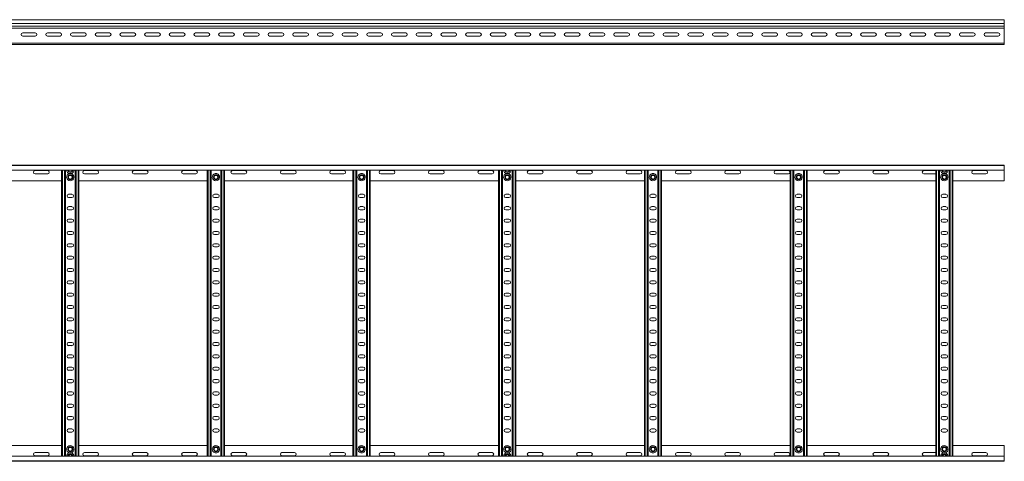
# Model space of a CAD drawing. Header units: millimetres. Extents: x -921 to 3222, y -5257 to -169.
# Tile 3 of 9: x 1228 to 3222, y -5256 to -4362. Entities that reach past the tile are written whole.
import ezdxf

# ---------------------------------------------------------------- set-up
doc = ezdxf.new("R2010")
doc.units = ezdxf.units.MM

msp = doc.modelspace()

# ---------------------------------------------------------------- linework, layer by layer
at = {"color": 7, "linetype": 'Continuous', "lineweight": 15}
for p, q in [((3221.9, -4361.6), (274.9, -4361.6)), ((3221.9, -4369.1), (3221.9, -4361.6)), ((274.8, -4378.9), (3221.9, -4378.9)), ((274.9, -4369.1), (3221.9, -4369.1)), ((274.9, -4374.4), (3221.9, -4374.4)), ((274.9, -4374.7), (3221.9, -4374.7)), ((3221.9, -4374.4), (3221.9, -4369.1)), ((3221.9, -4374.4), (3221.9, -4374.7)), ((3221.9, -4378.9), (3221.9, -4374.7)), ((3221.9, -4378.9), (3221.9, -4409.2)), ((1234.1, -4388.4), (1259.6, -4388.4)), ((1259.6, -4394.9), (1234.1, -4394.9)), ((1284.1, -4388.4), (1309.6, -4388.4)), ((1309.6, -4394.9), (1284.1, -4394.9)), ((1334.1, -4388.4), (1359.6, -4388.4)), ((1359.6, -4394.9), (1334.1, -4394.9)), ((1384.1, -4388.4), (1409.6, -4388.4)), ((1409.6, -4394.9), (1384.1, -4394.9)), ((1434.1, -4388.4), (1459.6, -4388.4)), ((1459.6, -4394.9), (1434.1, -4394.9)), ((1484.1, -4388.4), (1509.6, -4388.4)), ((1509.6, -4394.9), (1484.1, -4394.9)), ((1534.1, -4388.4), (1559.6, -4388.4)), ((1559.6, -4394.9), (1534.1, -4394.9)), ((1584.1, -4388.4), (1609.6, -4388.4)), ((1609.6, -4394.9), (1584.1, -4394.9)), ((1634.1, -4388.4), (1659.6, -4388.4)), ((1659.6, -4394.9), (1634.1, -4394.9)), ((1684.1, -4388.4), (1709.6, -4388.4)), ((1709.6, -4394.9), (1684.1, -4394.9)), ((1734.1, -4388.4), (1759.6, -4388.4)), ((1759.6, -4394.9), (1734.1, -4394.9)), ((1784.1, -4388.4), (1809.6, -4388.4)), ((1809.6, -4394.9), (1784.1, -4394.9)), ((1834.1, -4388.4), (1859.6, -4388.4)), ((1859.6, -4394.9), (1834.1, -4394.9)), ((1884.1, -4388.4), (1909.6, -4388.4)), ((1909.6, -4394.9), (1884.1, -4394.9)), ((1934.1, -4388.4), (1959.6, -4388.4)), ((1959.6, -4394.9), (1934.1, -4394.9)), ((1984.1, -4388.4), (2009.6, -4388.4)), ((2009.6, -4394.9), (1984.1, -4394.9)), ((2034.1, -4388.4), (2059.6, -4388.4)), ((2059.6, -4394.9), (2034.1, -4394.9)), ((2084.1, -4388.4), (2109.6, -4388.4)), ((2109.6, -4394.9), (2084.1, -4394.9)), ((2134.1, -4388.4), (2159.6, -4388.4)), ((2159.6, -4394.9), (2134.1, -4394.9)), ((2184.1, -4388.4), (2209.6, -4388.4)), ((2209.6, -4394.9), (2184.1, -4394.9)), ((2234.1, -4388.4), (2259.6, -4388.4)), ((2259.6, -4394.9), (2234.1, -4394.9)), ((2284.1, -4388.4), (2309.6, -4388.4)), ((2309.6, -4394.9), (2284.1, -4394.9)), ((2334.1, -4388.4), (2359.6, -4388.4)), ((2359.6, -4394.9), (2334.1, -4394.9)), ((2384.1, -4388.4), (2409.6, -4388.4)), ((2409.6, -4394.9), (2384.1, -4394.9)), ((2434.1, -4388.4), (2459.6, -4388.4)), ((2459.6, -4394.9), (2434.1, -4394.9)), ((2484.1, -4388.4), (2509.6, -4388.4)), ((2509.6, -4394.9), (2484.1, -4394.9)), ((2534.1, -4388.4), (2559.6, -4388.4)), ((2559.6, -4394.9), (2534.1, -4394.9)), ((2584.1, -4388.4), (2609.6, -4388.4)), ((2609.6, -4394.9), (2584.1, -4394.9)), ((2634.1, -4388.4), (2659.6, -4388.4)), ((2659.6, -4394.9), (2634.1, -4394.9)), ((2684.1, -4388.4), (2709.6, -4388.4)), ((2709.6, -4394.9), (2684.1, -4394.9)), ((2734.1, -4388.4), (2759.6, -4388.4)), ((2759.6, -4394.9), (2734.1, -4394.9)), ((2784.1, -4388.4), (2809.6, -4388.4)), ((2809.6, -4394.9), (2784.1, -4394.9)), ((2834.1, -4388.4), (2859.6, -4388.4)), ((2859.6, -4394.9), (2834.1, -4394.9)), ((2884.1, -4388.4), (2909.6, -4388.4)), ((2909.6, -4394.9), (2884.1, -4394.9)), ((2934.1, -4388.4), (2959.6, -4388.4)), ((2959.6, -4394.9), (2934.1, -4394.9)), ((2984.1, -4388.4), (3009.6, -4388.4)), ((3009.6, -4394.9), (2984.1, -4394.9)), ((3034.1, -4388.4), (3059.6, -4388.4)), ((3059.6, -4394.9), (3034.1, -4394.9)), ((3084.1, -4388.4), (3109.6, -4388.4)), ((3109.6, -4394.9), (3084.1, -4394.9)), ((3134.1, -4388.4), (3159.6, -4388.4)), ((3159.6, -4394.9), (3134.1, -4394.9)), ((3184.1, -4388.4), (3209.6, -4388.4)), ((3209.6, -4394.9), (3184.1, -4394.9)), ((274.9, -4409.2), (3221.9, -4409.2)), ((274.9, -4411.6), (3221.9, -4411.6)), ((3221.9, -4411.6), (3221.9, -4409.2)), ((274.8, -4656.1), (3221.9, -4656.1)), ((3221.9, -4657.2), (274.9, -4657.2)), ((3221.9, -4656.1), (3221.9, -4657.2)), ((3221.9, -4657.2), (3221.9, -4666.3)), ((274.9, -4666.3), (3221.9, -4666.3)), ((1284.6, -4667.3), (1259.1, -4667.3)), ((1259.1, -4673.8), (1284.6, -4673.8)), ((1312.9, -5245.8), (1312.9, -4666.3)), ((1320.4, -5245.8), (1320.4, -4666.3)), ((1328.7, -4673.3), (1332.1, -4673.3)), ((1340.4, -5245.8), (1340.4, -4666.3)), ((1347.9, -5245.8), (1347.9, -4666.3)), ((1384.6, -4667.3), (1359.1, -4667.3)), ((1359.1, -4673.8), (1384.6, -4673.8)), ((1484.6, -4667.3), (1459.1, -4667.3)), ((1459.1, -4673.8), (1484.6, -4673.8)), ((1584.6, -4667.3), (1559.1, -4667.3)), ((1559.1, -4673.8), (1584.6, -4673.8)), ((1607.9, -5245.8), (1607.9, -4666.3)), ((1615.4, -5245.8), (1615.4, -4666.3)), ((1627.1, -4673.3), (1623.7, -4673.3)), ((1635.4, -5245.8), (1635.4, -4666.3)), ((1642.9, -5245.8), (1642.9, -4666.3)), ((1684.6, -4667.3), (1659.1, -4667.3)), ((1659.1, -4673.8), (1684.6, -4673.8)), ((1784.6, -4667.3), (1759.1, -4667.3)), ((1759.1, -4673.8), (1784.6, -4673.8)), ((1884.6, -4667.3), (1859.1, -4667.3)), ((1859.1, -4673.8), (1884.6, -4673.8)), ((1902.9, -5245.8), (1902.9, -4666.3)), ((1910.4, -5245.8), (1910.4, -4666.3)), ((1922.1, -4673.3), (1918.7, -4673.3)), ((1930.4, -5245.8), (1930.4, -4666.3)), ((1937.9, -5245.8), (1937.9, -4666.3)), ((1984.6, -4667.3), (1959.1, -4667.3)), ((1959.1, -4673.8), (1984.6, -4673.8)), ((2084.6, -4667.3), (2059.1, -4667.3)), ((2059.1, -4673.8), (2084.6, -4673.8)), ((2184.6, -4667.3), (2159.1, -4667.3)), ((2159.1, -4673.8), (2184.6, -4673.8)), ((2197.9, -5245.8), (2197.9, -4666.3)), ((2205.4, -5245.8), (2205.4, -4666.3)), ((2213.7, -4673.3), (2217.1, -4673.3)), ((2225.4, -5245.8), (2225.4, -4666.3)), ((2232.9, -5245.8), (2232.9, -4666.3)), ((2284.6, -4667.3), (2259.1, -4667.3)), ((2259.1, -4673.8), (2284.6, -4673.8)), ((2384.6, -4667.3), (2359.1, -4667.3)), ((2359.1, -4673.8), (2384.6, -4673.8)), ((2484.6, -4667.3), (2459.1, -4667.3)), ((2459.1, -4673.8), (2484.6, -4673.8)), ((2492.9, -5245.8), (2492.9, -4666.3)), ((2500.4, -5245.8), (2500.4, -4666.3)), ((2512.1, -4673.3), (2508.7, -4673.3)), ((2520.4, -5245.8), (2520.4, -4666.3)), ((2527.9, -5245.8), (2527.9, -4666.3)), ((2584.6, -4667.3), (2559.1, -4667.3)), ((2559.1, -4673.8), (2584.6, -4673.8)), ((2684.6, -4667.3), (2659.1, -4667.3)), ((2659.1, -4673.8), (2684.6, -4673.8)), ((2784.6, -4667.3), (2759.1, -4667.3)), ((2759.1, -4673.8), (2784.6, -4673.8)), ((2787.9, -5245.8), (2787.9, -4666.3)), ((2795.4, -5245.8), (2795.4, -4666.3)), ((2807.1, -4673.3), (2803.7, -4673.3)), ((2815.4, -5245.8), (2815.4, -4666.3)), ((2822.9, -5245.8), (2822.9, -4666.3)), ((2884.6, -4667.3), (2859.1, -4667.3)), ((2859.1, -4673.8), (2884.6, -4673.8)), ((2984.6, -4667.3), (2959.1, -4667.3)), ((2959.1, -4673.8), (2984.6, -4673.8)), ((3082.9, -4667.3), (3059.1, -4667.3)), ((3059.1, -4673.8), (3082.9, -4673.8)), ((3082.9, -5245.8), (3082.9, -4666.3)), ((3090.4, -5245.8), (3090.4, -4666.3)), ((3102.1, -4673.3), (3098.7, -4673.3)), ((3110.4, -5245.8), (3110.4, -4666.3)), ((3117.9, -5245.8), (3117.9, -4666.3)), ((3184.6, -4667.3), (3159.1, -4667.3)), ((3159.1, -4673.8), (3184.6, -4673.8)), ((3221.9, -4666.3), (3221.9, -4688.1)), ((1052.9, -4688.1), (1312.9, -4688.1)), ((1347.9, -4688.1), (1607.9, -4688.1)), ((1642.9, -4688.1), (1902.9, -4688.1)), ((1937.9, -4688.1), (2197.9, -4688.1)), ((2232.9, -4688.1), (2492.9, -4688.1)), ((2527.9, -4688.1), (2787.9, -4688.1)), ((2822.9, -4688.1), (3082.9, -4688.1)), ((3117.9, -4688.1), (3221.9, -4688.1)), ((1333.6, -4715.3), (1327.1, -4715.3)), ((1327.1, -4721.8), (1333.6, -4721.8)), ((1628.6, -4715.3), (1622.1, -4715.3)), ((1622.1, -4721.8), (1628.6, -4721.8)), ((1923.6, -4715.3), (1917.1, -4715.3)), ((1917.1, -4721.8), (1923.6, -4721.8)), ((2218.6, -4715.3), (2212.1, -4715.3)), ((2212.1, -4721.8), (2218.6, -4721.8)), ((2513.6, -4715.3), (2507.1, -4715.3)), ((2507.1, -4721.8), (2513.6, -4721.8)), ((2808.6, -4715.3), (2802.1, -4715.3)), ((2802.1, -4721.8), (2808.6, -4721.8)), ((3103.6, -4715.3), (3097.1, -4715.3)), ((3097.1, -4721.8), (3103.6, -4721.8)), ((1333.6, -4740.3), (1327.1, -4740.3)), ((1628.6, -4740.3), (1622.1, -4740.3)), ((1923.6, -4740.3), (1917.1, -4740.3)), ((2218.6, -4740.3), (2212.1, -4740.3)), ((2513.6, -4740.3), (2507.1, -4740.3)), ((2808.6, -4740.3), (2802.1, -4740.3)), ((3103.6, -4740.3), (3097.1, -4740.3)), ((1327.1, -4746.8), (1333.6, -4746.8)), ((1333.6, -4765.3), (1327.1, -4765.3)), ((1622.1, -4746.8), (1628.6, -4746.8)), ((1628.6, -4765.3), (1622.1, -4765.3)), ((1917.1, -4746.8), (1923.6, -4746.8)), ((1923.6, -4765.3), (1917.1, -4765.3)), ((2212.1, -4746.8), (2218.6, -4746.8)), ((2218.6, -4765.3), (2212.1, -4765.3)), ((2507.1, -4746.8), (2513.6, -4746.8)), ((2513.6, -4765.3), (2507.1, -4765.3)), ((2802.1, -4746.8), (2808.6, -4746.8)), ((2808.6, -4765.3), (2802.1, -4765.3)), ((3097.1, -4746.8), (3103.6, -4746.8)), ((3103.6, -4765.3), (3097.1, -4765.3)), ((1327.1, -4771.8), (1333.6, -4771.8)), ((1622.1, -4771.8), (1628.6, -4771.8)), ((1917.1, -4771.8), (1923.6, -4771.8)), ((2212.1, -4771.8), (2218.6, -4771.8)), ((2507.1, -4771.8), (2513.6, -4771.8)), ((2802.1, -4771.8), (2808.6, -4771.8)), ((3097.1, -4771.8), (3103.6, -4771.8)), ((1333.6, -4790.3), (1327.1, -4790.3)), ((1327.1, -4796.8), (1333.6, -4796.8)), ((1628.6, -4790.3), (1622.1, -4790.3)), ((1622.1, -4796.8), (1628.6, -4796.8)), ((1923.6, -4790.3), (1917.1, -4790.3)), ((1917.1, -4796.8), (1923.6, -4796.8)), ((2218.6, -4790.3), (2212.1, -4790.3)), ((2212.1, -4796.8), (2218.6, -4796.8)), ((2513.6, -4790.3), (2507.1, -4790.3)), ((2507.1, -4796.8), (2513.6, -4796.8)), ((2808.6, -4790.3), (2802.1, -4790.3)), ((2802.1, -4796.8), (2808.6, -4796.8)), ((3103.6, -4790.3), (3097.1, -4790.3)), ((3097.1, -4796.8), (3103.6, -4796.8)), ((1333.6, -4815.3), (1327.1, -4815.3)), ((1327.1, -4821.8), (1333.6, -4821.8)), ((1628.6, -4815.3), (1622.1, -4815.3)), ((1622.1, -4821.8), (1628.6, -4821.8)), ((1923.6, -4815.3), (1917.1, -4815.3)), ((1917.1, -4821.8), (1923.6, -4821.8)), ((2218.6, -4815.3), (2212.1, -4815.3)), ((2212.1, -4821.8), (2218.6, -4821.8)), ((2513.6, -4815.3), (2507.1, -4815.3)), ((2507.1, -4821.8), (2513.6, -4821.8)), ((2808.6, -4815.3), (2802.1, -4815.3)), ((2802.1, -4821.8), (2808.6, -4821.8)), ((3103.6, -4815.3), (3097.1, -4815.3)), ((3097.1, -4821.8), (3103.6, -4821.8)), ((1333.6, -4840.3), (1327.1, -4840.3)), ((1628.6, -4840.3), (1622.1, -4840.3)), ((1923.6, -4840.3), (1917.1, -4840.3)), ((2218.6, -4840.3), (2212.1, -4840.3)), ((2513.6, -4840.3), (2507.1, -4840.3)), ((2808.6, -4840.3), (2802.1, -4840.3)), ((3103.6, -4840.3), (3097.1, -4840.3)), ((1327.1, -4846.8), (1333.6, -4846.8)), ((1622.1, -4846.8), (1628.6, -4846.8)), ((1917.1, -4846.8), (1923.6, -4846.8)), ((2212.1, -4846.8), (2218.6, -4846.8)), ((2507.1, -4846.8), (2513.6, -4846.8)), ((2802.1, -4846.8), (2808.6, -4846.8)), ((3097.1, -4846.8), (3103.6, -4846.8)), ((1333.6, -4865.3), (1327.1, -4865.3)), ((1327.1, -4871.8), (1333.6, -4871.8)), ((1628.6, -4865.3), (1622.1, -4865.3)), ((1622.1, -4871.8), (1628.6, -4871.8)), ((1923.6, -4865.3), (1917.1, -4865.3)), ((1917.1, -4871.8), (1923.6, -4871.8)), ((2218.6, -4865.3), (2212.1, -4865.3)), ((2212.1, -4871.8), (2218.6, -4871.8)), ((2513.6, -4865.3), (2507.1, -4865.3)), ((2507.1, -4871.8), (2513.6, -4871.8)), ((2808.6, -4865.3), (2802.1, -4865.3)), ((2802.1, -4871.8), (2808.6, -4871.8)), ((3103.6, -4865.3), (3097.1, -4865.3)), ((3097.1, -4871.8), (3103.6, -4871.8)), ((1333.6, -4890.3), (1327.1, -4890.3)), ((1327.1, -4896.8), (1333.6, -4896.8)), ((1628.6, -4890.3), (1622.1, -4890.3)), ((1622.1, -4896.8), (1628.6, -4896.8)), ((1923.6, -4890.3), (1917.1, -4890.3)), ((1917.1, -4896.8), (1923.6, -4896.8)), ((2218.6, -4890.3), (2212.1, -4890.3)), ((2212.1, -4896.8), (2218.6, -4896.8)), ((2513.6, -4890.3), (2507.1, -4890.3)), ((2507.1, -4896.8), (2513.6, -4896.8)), ((2808.6, -4890.3), (2802.1, -4890.3)), ((2802.1, -4896.8), (2808.6, -4896.8)), ((3103.6, -4890.3), (3097.1, -4890.3)), ((3097.1, -4896.8), (3103.6, -4896.8)), ((1333.6, -4915.3), (1327.1, -4915.3)), ((1327.1, -4921.8), (1333.6, -4921.8)), ((1628.6, -4915.3), (1622.1, -4915.3)), ((1622.1, -4921.8), (1628.6, -4921.8)), ((1923.6, -4915.3), (1917.1, -4915.3)), ((1917.1, -4921.8), (1923.6, -4921.8)), ((2218.6, -4915.3), (2212.1, -4915.3)), ((2212.1, -4921.8), (2218.6, -4921.8)), ((2513.6, -4915.3), (2507.1, -4915.3)), ((2507.1, -4921.8), (2513.6, -4921.8)), ((2808.6, -4915.3), (2802.1, -4915.3)), ((2802.1, -4921.8), (2808.6, -4921.8)), ((3103.6, -4915.3), (3097.1, -4915.3)), ((3097.1, -4921.8), (3103.6, -4921.8)), ((1333.6, -4940.3), (1327.1, -4940.3)), ((1628.6, -4940.3), (1622.1, -4940.3)), ((1923.6, -4940.3), (1917.1, -4940.3)), ((2218.6, -4940.3), (2212.1, -4940.3)), ((2513.6, -4940.3), (2507.1, -4940.3)), ((2808.6, -4940.3), (2802.1, -4940.3)), ((3103.6, -4940.3), (3097.1, -4940.3)), ((1327.1, -4946.8), (1333.6, -4946.8)), ((1622.1, -4946.8), (1628.6, -4946.8)), ((1917.1, -4946.8), (1923.6, -4946.8)), ((2212.1, -4946.8), (2218.6, -4946.8)), ((2507.1, -4946.8), (2513.6, -4946.8)), ((2802.1, -4946.8), (2808.6, -4946.8)), ((3097.1, -4946.8), (3103.6, -4946.8)), ((1333.6, -4965.3), (1327.1, -4965.3)), ((1327.1, -4971.8), (1333.6, -4971.8)), ((1628.6, -4965.3), (1622.1, -4965.3)), ((1622.1, -4971.8), (1628.6, -4971.8)), ((1923.6, -4965.3), (1917.1, -4965.3)), ((1917.1, -4971.8), (1923.6, -4971.8)), ((2218.6, -4965.3), (2212.1, -4965.3)), ((2212.1, -4971.8), (2218.6, -4971.8)), ((2513.6, -4965.3), (2507.1, -4965.3)), ((2507.1, -4971.8), (2513.6, -4971.8)), ((2808.6, -4965.3), (2802.1, -4965.3)), ((2802.1, -4971.8), (2808.6, -4971.8)), ((3103.6, -4965.3), (3097.1, -4965.3)), ((3097.1, -4971.8), (3103.6, -4971.8)), ((1333.6, -4990.3), (1327.1, -4990.3)), ((1327.1, -4996.8), (1333.6, -4996.8)), ((1628.6, -4990.3), (1622.1, -4990.3)), ((1622.1, -4996.8), (1628.6, -4996.8)), ((1923.6, -4990.3), (1917.1, -4990.3)), ((1917.1, -4996.8), (1923.6, -4996.8)), ((2218.6, -4990.3), (2212.1, -4990.3)), ((2212.1, -4996.8), (2218.6, -4996.8)), ((2513.6, -4990.3), (2507.1, -4990.3)), ((2507.1, -4996.8), (2513.6, -4996.8)), ((2808.6, -4990.3), (2802.1, -4990.3)), ((2802.1, -4996.8), (2808.6, -4996.8)), ((3103.6, -4990.3), (3097.1, -4990.3)), ((3097.1, -4996.8), (3103.6, -4996.8)), ((1333.6, -5015.3), (1327.1, -5015.3)), ((1327.1, -5021.8), (1333.6, -5021.8)), ((1628.6, -5015.3), (1622.1, -5015.3)), ((1622.1, -5021.8), (1628.6, -5021.8)), ((1923.6, -5015.3), (1917.1, -5015.3)), ((1917.1, -5021.8), (1923.6, -5021.8)), ((2218.6, -5015.3), (2212.1, -5015.3)), ((2212.1, -5021.8), (2218.6, -5021.8)), ((2513.6, -5015.3), (2507.1, -5015.3)), ((2507.1, -5021.8), (2513.6, -5021.8)), ((2808.6, -5015.3), (2802.1, -5015.3)), ((2802.1, -5021.8), (2808.6, -5021.8)), ((3103.6, -5015.3), (3097.1, -5015.3)), ((3097.1, -5021.8), (3103.6, -5021.8)), ((1333.6, -5040.3), (1327.1, -5040.3)), ((1628.6, -5040.3), (1622.1, -5040.3)), ((1923.6, -5040.3), (1917.1, -5040.3)), ((2218.6, -5040.3), (2212.1, -5040.3)), ((2513.6, -5040.3), (2507.1, -5040.3)), ((2808.6, -5040.3), (2802.1, -5040.3)), ((3103.6, -5040.3), (3097.1, -5040.3)), ((1327.1, -5046.8), (1333.6, -5046.8)), ((1622.1, -5046.8), (1628.6, -5046.8)), ((1917.1, -5046.8), (1923.6, -5046.8)), ((2212.1, -5046.8), (2218.6, -5046.8)), ((2507.1, -5046.8), (2513.6, -5046.8)), ((2802.1, -5046.8), (2808.6, -5046.8)), ((3097.1, -5046.8), (3103.6, -5046.8)), ((1333.6, -5065.3), (1327.1, -5065.3)), ((1327.1, -5071.8), (1333.6, -5071.8)), ((1628.6, -5065.3), (1622.1, -5065.3)), ((1622.1, -5071.8), (1628.6, -5071.8)), ((1923.6, -5065.3), (1917.1, -5065.3)), ((1917.1, -5071.8), (1923.6, -5071.8)), ((2218.6, -5065.3), (2212.1, -5065.3)), ((2212.1, -5071.8), (2218.6, -5071.8)), ((2513.6, -5065.3), (2507.1, -5065.3)), ((2507.1, -5071.8), (2513.6, -5071.8)), ((2808.6, -5065.3), (2802.1, -5065.3)), ((2802.1, -5071.8), (2808.6, -5071.8)), ((3103.6, -5065.3), (3097.1, -5065.3)), ((3097.1, -5071.8), (3103.6, -5071.8)), ((1333.6, -5090.3), (1327.1, -5090.3)), ((1327.1, -5096.8), (1333.6, -5096.8)), ((1628.6, -5090.3), (1622.1, -5090.3)), ((1622.1, -5096.8), (1628.6, -5096.8)), ((1923.6, -5090.3), (1917.1, -5090.3)), ((1917.1, -5096.8), (1923.6, -5096.8)), ((2218.6, -5090.3), (2212.1, -5090.3)), ((2212.1, -5096.8), (2218.6, -5096.8)), ((2513.6, -5090.3), (2507.1, -5090.3)), ((2507.1, -5096.8), (2513.6, -5096.8)), ((2808.6, -5090.3), (2802.1, -5090.3)), ((2802.1, -5096.8), (2808.6, -5096.8)), ((3103.6, -5090.3), (3097.1, -5090.3)), ((3097.1, -5096.8), (3103.6, -5096.8)), ((1333.6, -5115.3), (1327.1, -5115.3)), ((1327.1, -5121.8), (1333.6, -5121.8)), ((1628.6, -5115.3), (1622.1, -5115.3)), ((1622.1, -5121.8), (1628.6, -5121.8)), ((1923.6, -5115.3), (1917.1, -5115.3)), ((1917.1, -5121.8), (1923.6, -5121.8)), ((2218.6, -5115.3), (2212.1, -5115.3)), ((2212.1, -5121.8), (2218.6, -5121.8)), ((2513.6, -5115.3), (2507.1, -5115.3)), ((2507.1, -5121.8), (2513.6, -5121.8)), ((2808.6, -5115.3), (2802.1, -5115.3)), ((2802.1, -5121.8), (2808.6, -5121.8)), ((3103.6, -5115.3), (3097.1, -5115.3)), ((3097.1, -5121.8), (3103.6, -5121.8)), ((1333.6, -5140.3), (1327.1, -5140.3)), ((1628.6, -5140.3), (1622.1, -5140.3)), ((1923.6, -5140.3), (1917.1, -5140.3)), ((2218.6, -5140.3), (2212.1, -5140.3)), ((2513.6, -5140.3), (2507.1, -5140.3)), ((2808.6, -5140.3), (2802.1, -5140.3)), ((3103.6, -5140.3), (3097.1, -5140.3)), ((1327.1, -5146.8), (1333.6, -5146.8)), ((1622.1, -5146.8), (1628.6, -5146.8)), ((1917.1, -5146.8), (1923.6, -5146.8)), ((2212.1, -5146.8), (2218.6, -5146.8)), ((2507.1, -5146.8), (2513.6, -5146.8)), ((2802.1, -5146.8), (2808.6, -5146.8)), ((3097.1, -5146.8), (3103.6, -5146.8)), ((1333.6, -5165.3), (1327.1, -5165.3)), ((1327.1, -5171.8), (1333.6, -5171.8)), ((1628.6, -5165.3), (1622.1, -5165.3)), ((1622.1, -5171.8), (1628.6, -5171.8)), ((1923.6, -5165.3), (1917.1, -5165.3)), ((1917.1, -5171.8), (1923.6, -5171.8)), ((2218.6, -5165.3), (2212.1, -5165.3)), ((2212.1, -5171.8), (2218.6, -5171.8)), ((2513.6, -5165.3), (2507.1, -5165.3)), ((2507.1, -5171.8), (2513.6, -5171.8)), ((2808.6, -5165.3), (2802.1, -5165.3)), ((2802.1, -5171.8), (2808.6, -5171.8)), ((3103.6, -5165.3), (3097.1, -5165.3)), ((3097.1, -5171.8), (3103.6, -5171.8)), ((1333.6, -5190.3), (1327.1, -5190.3)), ((1327.1, -5196.8), (1333.6, -5196.8)), ((1628.6, -5190.3), (1622.1, -5190.3)), ((1622.1, -5196.8), (1628.6, -5196.8)), ((1923.6, -5190.3), (1917.1, -5190.3)), ((1917.1, -5196.8), (1923.6, -5196.8)), ((2218.6, -5190.3), (2212.1, -5190.3)), ((2212.1, -5196.8), (2218.6, -5196.8)), ((2513.6, -5190.3), (2507.1, -5190.3)), ((2507.1, -5196.8), (2513.6, -5196.8)), ((2808.6, -5190.3), (2802.1, -5190.3)), ((2802.1, -5196.8), (2808.6, -5196.8)), ((3103.6, -5190.3), (3097.1, -5190.3)), ((3097.1, -5196.8), (3103.6, -5196.8)), ((1052.9, -5224.1), (1312.9, -5224.1)), ((1347.9, -5224.1), (1607.9, -5224.1)), ((1642.9, -5224.1), (1902.9, -5224.1)), ((1937.9, -5224.1), (2197.9, -5224.1)), ((2232.9, -5224.1), (2492.9, -5224.1)), ((2527.9, -5224.1), (2787.9, -5224.1)), ((2822.9, -5224.1), (3082.9, -5224.1)), ((3117.9, -5224.1), (3221.9, -5224.1)), ((3221.9, -5245.8), (3221.9, -5224.1)), ((1259.1, -5238.3), (1284.6, -5238.3)), ((1328.7, -5238.9), (1332.1, -5238.9)), ((1359.1, -5238.3), (1384.6, -5238.3)), ((1459.1, -5238.3), (1484.6, -5238.3)), ((1559.1, -5238.3), (1584.6, -5238.3)), ((1623.7, -5238.9), (1627.1, -5238.9)), ((1659.1, -5238.3), (1684.6, -5238.3)), ((1759.1, -5238.3), (1784.6, -5238.3)), ((1859.1, -5238.3), (1884.6, -5238.3)), ((1918.7, -5238.9), (1922.1, -5238.9)), ((1959.1, -5238.3), (1984.6, -5238.3)), ((2059.1, -5238.3), (2084.6, -5238.3)), ((2159.1, -5238.3), (2184.6, -5238.3)), ((2213.7, -5238.9), (2217.1, -5238.9)), ((2259.1, -5238.3), (2284.6, -5238.3)), ((2359.1, -5238.3), (2384.6, -5238.3)), ((2459.1, -5238.3), (2484.6, -5238.3)), ((2508.7, -5238.9), (2512.1, -5238.9)), ((2559.1, -5238.3), (2584.6, -5238.3)), ((2659.1, -5238.3), (2684.6, -5238.3)), ((2759.1, -5238.3), (2784.6, -5238.3)), ((2803.7, -5238.9), (2807.1, -5238.9)), ((2859.1, -5238.3), (2884.6, -5238.3)), ((2959.1, -5238.3), (2984.6, -5238.3)), ((3059.1, -5238.3), (3082.9, -5238.3)), ((3098.7, -5238.9), (3102.1, -5238.9)), ((3159.1, -5238.3), (3184.6, -5238.3)), ((274.8, -5256.1), (3221.9, -5256.1)), ((3221.9, -5245.8), (274.9, -5245.8)), ((274.9, -5254.9), (3221.9, -5254.9)), ((1284.6, -5244.8), (1259.1, -5244.8)), ((1384.6, -5244.8), (1359.1, -5244.8)), ((1484.6, -5244.8), (1459.1, -5244.8)), ((1584.6, -5244.8), (1559.1, -5244.8)), ((1684.6, -5244.8), (1659.1, -5244.8)), ((1784.6, -5244.8), (1759.1, -5244.8)), ((1884.6, -5244.8), (1859.1, -5244.8)), ((1984.6, -5244.8), (1959.1, -5244.8)), ((2084.6, -5244.8), (2059.1, -5244.8)), ((2184.6, -5244.8), (2159.1, -5244.8)), ((2284.6, -5244.8), (2259.1, -5244.8)), ((2384.6, -5244.8), (2359.1, -5244.8)), ((2484.6, -5244.8), (2459.1, -5244.8)), ((2584.6, -5244.8), (2559.1, -5244.8)), ((2684.6, -5244.8), (2659.1, -5244.8)), ((2784.6, -5244.8), (2759.1, -5244.8)), ((2884.6, -5244.8), (2859.1, -5244.8)), ((2984.6, -5244.8), (2959.1, -5244.8)), ((3082.9, -5244.8), (3059.1, -5244.8)), ((3184.6, -5244.8), (3159.1, -5244.8)), ((3221.9, -5254.9), (3221.9, -5245.8)), ((3221.9, -5256.1), (3221.9, -5254.9))]:
    msp.add_line(p, q, dxfattribs=at)
at = {"color": 8, "linetype": 'Continuous', "lineweight": 15}
for p, q in [((1314.7, -5245.8), (1314.7, -4666.3)), ((1318.6, -5245.8), (1318.6, -4666.3)), ((1342.2, -5245.8), (1342.2, -4666.3)), ((1346.1, -5245.8), (1346.1, -4666.3)), ((1609.7, -5245.8), (1609.7, -4666.3)), ((1613.6, -5245.8), (1613.6, -4666.3)), ((1637.2, -5245.8), (1637.2, -4666.3)), ((1641.1, -5245.8), (1641.1, -4666.3)), ((1904.7, -5245.8), (1904.7, -4666.3)), ((1908.6, -5245.8), (1908.6, -4666.3)), ((1932.2, -5245.8), (1932.2, -4666.3)), ((1936.1, -5245.8), (1936.1, -4666.3)), ((2199.7, -5245.8), (2199.7, -4666.3)), ((2203.6, -5245.8), (2203.6, -4666.3)), ((2227.2, -5245.8), (2227.2, -4666.3)), ((2231.1, -5245.8), (2231.1, -4666.3)), ((2494.7, -5245.8), (2494.7, -4666.3)), ((2498.6, -5245.8), (2498.6, -4666.3)), ((2522.2, -5245.8), (2522.2, -4666.3)), ((2526.1, -5245.8), (2526.1, -4666.3)), ((2789.7, -5245.8), (2789.7, -4666.3)), ((2793.6, -5245.8), (2793.6, -4666.3)), ((2817.2, -5245.8), (2817.2, -4666.3)), ((2821.1, -5245.8), (2821.1, -4666.3)), ((3084.7, -5245.8), (3084.7, -4666.3)), ((3088.6, -5245.8), (3088.6, -4666.3)), ((3112.2, -5245.8), (3112.2, -4666.3)), ((3116.1, -5245.8), (3116.1, -4666.3))]:
    msp.add_line(p, q, dxfattribs=at)
at = {"color": 7, "linetype": 'Continuous', "lineweight": 15}
for centre, radius in [((1330.4, -4680.6), 4.95), ((1330.4, -4680.6), 4.75), ((1330.4, -4680.6), 3.75), ((1625.4, -4680.6), 4.95), ((1625.4, -4680.6), 4.75), ((1625.4, -4680.6), 3.75), ((1920.4, -4680.6), 4.95), ((1920.4, -4680.6), 4.75), ((1920.4, -4680.6), 3.75), ((2215.4, -4680.6), 4.95), ((2215.4, -4680.6), 4.75), ((2215.4, -4680.6), 3.75), ((2510.4, -4680.6), 4.95), ((2510.4, -4680.6), 4.75), ((2510.4, -4680.6), 3.75), ((2805.4, -4680.6), 4.95), ((2805.4, -4680.6), 4.75), ((2805.4, -4680.6), 3.75), ((3100.4, -4680.6), 4.95), ((3100.4, -4680.6), 4.75), ((3100.4, -4680.6), 3.75), ((1330.4, -5231.6), 4.95), ((1330.4, -5231.6), 4.75), ((1330.4, -5231.6), 3.75), ((1625.4, -5231.6), 4.95), ((1625.4, -5231.6), 4.75), ((1625.4, -5231.6), 3.75), ((1920.4, -5231.6), 4.95), ((1920.4, -5231.6), 4.75), ((1920.4, -5231.6), 3.75), ((2215.4, -5231.6), 4.95), ((2215.4, -5231.6), 4.75), ((2215.4, -5231.6), 3.75), ((2510.4, -5231.6), 4.95), ((2510.4, -5231.6), 4.75), ((2510.4, -5231.6), 3.75), ((2805.4, -5231.6), 4.95), ((2805.4, -5231.6), 4.75), ((2805.4, -5231.6), 3.75), ((3100.4, -5231.6), 4.95), ((3100.4, -5231.6), 4.75), ((3100.4, -5231.6), 3.75)]:
    msp.add_circle(centre, radius, dxfattribs=at)
for centre, radius, start, end in [((1234.1, -4391.6), 3.25, 90, 270), ((1259.6, -4391.6), 3.25, 270, 90), ((1284.1, -4391.6), 3.25, 90, 270), ((1309.6, -4391.6), 3.25, 270, 90), ((1334.1, -4391.6), 3.25, 90, 270), ((1359.6, -4391.6), 3.25, 270, 90), ((1384.1, -4391.6), 3.25, 90, 270), ((1409.6, -4391.6), 3.25, 270, 90), ((1434.1, -4391.6), 3.25, 90, 270), ((1459.6, -4391.6), 3.25, 270, 90), ((1484.1, -4391.6), 3.25, 90, 270), ((1509.6, -4391.6), 3.25, 270, 90), ((1534.1, -4391.6), 3.25, 90, 270), ((1559.6, -4391.6), 3.25, 270, 90), ((1584.1, -4391.6), 3.25, 90, 270), ((1609.6, -4391.6), 3.25, 270, 90), ((1634.1, -4391.6), 3.25, 90, 270), ((1659.6, -4391.6), 3.25, 270, 90), ((1684.1, -4391.6), 3.25, 90, 270), ((1709.6, -4391.6), 3.25, 270, 90), ((1734.1, -4391.6), 3.25, 90, 270), ((1759.6, -4391.6), 3.25, 270, 90), ((1784.1, -4391.6), 3.25, 90, 270), ((1809.6, -4391.6), 3.25, 270, 90), ((1834.1, -4391.6), 3.25, 90, 270), ((1859.6, -4391.6), 3.25, 270, 90), ((1884.1, -4391.6), 3.25, 90, 270), ((1909.6, -4391.6), 3.25, 270, 90), ((1934.1, -4391.6), 3.25, 90, 270), ((1959.6, -4391.6), 3.25, 270, 90), ((1984.1, -4391.6), 3.25, 90, 270), ((2009.6, -4391.6), 3.25, 270, 90), ((2034.1, -4391.6), 3.25, 90, 270), ((2059.6, -4391.6), 3.25, 270, 90), ((2084.1, -4391.6), 3.25, 90, 270), ((2109.6, -4391.6), 3.25, 270, 90), ((2134.1, -4391.6), 3.25, 90, 270), ((2159.6, -4391.6), 3.25, 270, 90), ((2184.1, -4391.6), 3.25, 90, 270), ((2209.6, -4391.6), 3.25, 270, 90), ((2234.1, -4391.6), 3.25, 90, 270), ((2259.6, -4391.6), 3.25, 270, 90), ((2284.1, -4391.6), 3.25, 90, 270), ((2309.6, -4391.6), 3.25, 270, 90), ((2334.1, -4391.6), 3.25, 90, 270), ((2359.6, -4391.6), 3.25, 270, 90), ((2384.1, -4391.6), 3.25, 90, 270), ((2409.6, -4391.6), 3.25, 270, 90), ((2434.1, -4391.6), 3.25, 90, 270), ((2459.6, -4391.6), 3.25, 270, 90), ((2484.1, -4391.6), 3.25, 90, 270), ((2509.6, -4391.6), 3.25, 270, 90), ((2534.1, -4391.6), 3.25, 90, 270), ((2559.6, -4391.6), 3.25, 270, 90), ((2584.1, -4391.6), 3.25, 90, 270), ((2609.6, -4391.6), 3.25, 270, 90), ((2634.1, -4391.6), 3.25, 90, 270), ((2659.6, -4391.6), 3.25, 270, 90), ((2684.1, -4391.6), 3.25, 90, 270), ((2709.6, -4391.6), 3.25, 270, 90), ((2734.1, -4391.6), 3.25, 90, 270), ((2759.6, -4391.6), 3.25, 270, 90), ((2784.1, -4391.6), 3.25, 90, 270), ((2809.6, -4391.6), 3.25, 270, 90), ((2834.1, -4391.6), 3.25, 90, 270), ((2859.6, -4391.6), 3.25, 270, 90), ((2884.1, -4391.6), 3.25, 90, 270), ((2909.6, -4391.6), 3.25, 270, 90), ((2934.1, -4391.6), 3.25, 90, 270), ((2959.6, -4391.6), 3.25, 270, 90), ((2984.1, -4391.6), 3.25, 90, 270), ((3009.6, -4391.6), 3.25, 270, 90), ((3034.1, -4391.6), 3.25, 90, 270), ((3059.6, -4391.6), 3.25, 270, 90), ((3084.1, -4391.6), 3.25, 90, 270), ((3109.6, -4391.6), 3.25, 270, 90), ((3134.1, -4391.6), 3.25, 90, 270), ((3159.6, -4391.6), 3.25, 270, 90), ((3184.1, -4391.6), 3.25, 90, 270), ((3209.6, -4391.6), 3.25, 270, 90), ((1259.1, -4670.6), 3.25, 90, 270), ((1284.6, -4670.6), 3.25, 270, 90), ((1330.4, -4666), 7.5, 182.4836, 256.7385), ((1330.4, -4680.6), 7.5, 103.2615, 76.7385), ((1330.4, -4666), 4.75, 183.9233, 356.0767), ((1330.4, -4666), 7.5, 283.2615, 357.5164), ((1359.1, -4670.6), 3.25, 90, 270), ((1384.6, -4670.6), 3.25, 270, 90), ((1459.1, -4670.6), 3.25, 90, 270), ((1484.6, -4670.6), 3.25, 270, 90), ((1559.1, -4670.6), 3.25, 90, 270), ((1584.6, -4670.6), 3.25, 270, 90), ((1625.4, -4680.6), 7.5, 103.2615, 76.7385), ((1659.1, -4670.6), 3.25, 90, 270), ((1684.6, -4670.6), 3.25, 270, 90), ((1759.1, -4670.6), 3.25, 90, 270), ((1784.6, -4670.6), 3.25, 270, 90), ((1859.1, -4670.6), 3.25, 90, 270), ((1884.6, -4670.6), 3.25, 270, 90), ((1920.4, -4680.6), 7.5, 103.2615, 76.7385), ((1959.1, -4670.6), 3.25, 90, 270), ((1984.6, -4670.6), 3.25, 270, 90), ((2059.1, -4670.6), 3.25, 90, 270), ((2084.6, -4670.6), 3.25, 270, 90), ((2159.1, -4670.6), 3.25, 90, 270), ((2184.6, -4670.6), 3.25, 270, 90), ((2215.4, -4666), 7.5, 182.4836, 256.7385), ((2215.4, -4680.6), 7.5, 103.2615, 76.7385), ((2215.4, -4666), 4.75, 183.9233, 356.0767), ((2215.4, -4666), 7.5, 283.2615, 357.5164), ((2259.1, -4670.6), 3.25, 90, 270), ((2284.6, -4670.6), 3.25, 270, 90), ((2359.1, -4670.6), 3.25, 90, 270), ((2384.6, -4670.6), 3.25, 270, 90), ((2459.1, -4670.6), 3.25, 90, 270), ((2484.6, -4670.6), 3.25, 270, 90), ((2510.4, -4680.6), 7.5, 103.2615, 76.7385), ((2559.1, -4670.6), 3.25, 90, 270), ((2584.6, -4670.6), 3.25, 270, 90), ((2659.1, -4670.6), 3.25, 90, 270), ((2684.6, -4670.6), 3.25, 270, 90), ((2759.1, -4670.6), 3.25, 90, 270), ((2784.6, -4670.6), 3.25, 270, 90), ((2805.4, -4680.6), 7.5, 103.2615, 76.7385), ((2859.1, -4670.6), 3.25, 90, 270), ((2884.6, -4670.6), 3.25, 270, 90), ((2959.1, -4670.6), 3.25, 90, 270), ((2984.6, -4670.6), 3.25, 270, 90), ((3059.1, -4670.6), 3.25, 90, 270), ((3100.4, -4666), 7.5, 182.4836, 256.7385), ((3100.4, -4680.6), 7.5, 103.2615, 76.7385), ((3100.4, -4666), 4.75, 183.9233, 356.0767), ((3100.4, -4666), 7.5, 283.2615, 357.5164), ((3159.1, -4670.6), 3.25, 90, 270), ((3184.6, -4670.6), 3.25, 270, 90), ((1327.1, -4718.6), 3.25, 90, 270), ((1333.6, -4718.6), 3.25, 270, 90), ((1622.1, -4718.6), 3.25, 90, 270), ((1628.6, -4718.6), 3.25, 270, 90), ((1917.1, -4718.6), 3.25, 90, 270), ((1923.6, -4718.6), 3.25, 270, 90), ((2212.1, -4718.6), 3.25, 90, 270), ((2218.6, -4718.6), 3.25, 270, 90), ((2507.1, -4718.6), 3.25, 90, 270), ((2513.6, -4718.6), 3.25, 270, 90), ((2802.1, -4718.6), 3.25, 90, 270), ((2808.6, -4718.6), 3.25, 270, 90), ((3097.1, -4718.6), 3.25, 90, 270), ((3103.6, -4718.6), 3.25, 270, 90), ((1327.1, -4743.6), 3.25, 90, 270), ((1333.6, -4743.6), 3.25, 270, 90), ((1622.1, -4743.6), 3.25, 90, 270), ((1628.6, -4743.6), 3.25, 270, 90), ((1917.1, -4743.6), 3.25, 90, 270), ((1923.6, -4743.6), 3.25, 270, 90), ((2212.1, -4743.6), 3.25, 90, 270), ((2218.6, -4743.6), 3.25, 270, 90), ((2507.1, -4743.6), 3.25, 90, 270), ((2513.6, -4743.6), 3.25, 270, 90), ((2802.1, -4743.6), 3.25, 90, 270), ((2808.6, -4743.6), 3.25, 270, 90), ((3097.1, -4743.6), 3.25, 90, 270), ((3103.6, -4743.6), 3.25, 270, 90), ((1327.1, -4768.6), 3.25, 90, 270), ((1333.6, -4768.6), 3.25, 270, 90), ((1622.1, -4768.6), 3.25, 90, 270), ((1628.6, -4768.6), 3.25, 270, 90), ((1917.1, -4768.6), 3.25, 90, 270), ((1923.6, -4768.6), 3.25, 270, 90), ((2212.1, -4768.6), 3.25, 90, 270), ((2218.6, -4768.6), 3.25, 270, 90), ((2507.1, -4768.6), 3.25, 90, 270), ((2513.6, -4768.6), 3.25, 270, 90), ((2802.1, -4768.6), 3.25, 90, 270), ((2808.6, -4768.6), 3.25, 270, 90), ((3097.1, -4768.6), 3.25, 90, 270), ((3103.6, -4768.6), 3.25, 270, 90), ((1327.1, -4793.6), 3.25, 90, 270), ((1333.6, -4793.6), 3.25, 270, 90), ((1622.1, -4793.6), 3.25, 90, 270), ((1628.6, -4793.6), 3.25, 270, 90), ((1917.1, -4793.6), 3.25, 90, 270), ((1923.6, -4793.6), 3.25, 270, 90), ((2212.1, -4793.6), 3.25, 90, 270), ((2218.6, -4793.6), 3.25, 270, 90), ((2507.1, -4793.6), 3.25, 90, 270), ((2513.6, -4793.6), 3.25, 270, 90), ((2802.1, -4793.6), 3.25, 90, 270), ((2808.6, -4793.6), 3.25, 270, 90), ((3097.1, -4793.6), 3.25, 90, 270), ((3103.6, -4793.6), 3.25, 270, 90), ((1327.1, -4818.6), 3.25, 90, 270), ((1333.6, -4818.6), 3.25, 270, 90), ((1622.1, -4818.6), 3.25, 90, 270), ((1628.6, -4818.6), 3.25, 270, 90), ((1917.1, -4818.6), 3.25, 90, 270), ((1923.6, -4818.6), 3.25, 270, 90), ((2212.1, -4818.6), 3.25, 90, 270), ((2218.6, -4818.6), 3.25, 270, 90), ((2507.1, -4818.6), 3.25, 90, 270), ((2513.6, -4818.6), 3.25, 270, 90), ((2802.1, -4818.6), 3.25, 90, 270), ((2808.6, -4818.6), 3.25, 270, 90), ((3097.1, -4818.6), 3.25, 90, 270), ((3103.6, -4818.6), 3.25, 270, 90), ((1327.1, -4843.6), 3.25, 90, 270), ((1333.6, -4843.6), 3.25, 270, 90), ((1622.1, -4843.6), 3.25, 90, 270), ((1628.6, -4843.6), 3.25, 270, 90), ((1917.1, -4843.6), 3.25, 90, 270), ((1923.6, -4843.6), 3.25, 270, 90), ((2212.1, -4843.6), 3.25, 90, 270), ((2218.6, -4843.6), 3.25, 270, 90), ((2507.1, -4843.6), 3.25, 90, 270), ((2513.6, -4843.6), 3.25, 270, 90), ((2802.1, -4843.6), 3.25, 90, 270), ((2808.6, -4843.6), 3.25, 270, 90), ((3097.1, -4843.6), 3.25, 90, 270), ((3103.6, -4843.6), 3.25, 270, 90), ((1327.1, -4868.6), 3.25, 90, 270), ((1333.6, -4868.6), 3.25, 270, 90), ((1622.1, -4868.6), 3.25, 90, 270), ((1628.6, -4868.6), 3.25, 270, 90), ((1917.1, -4868.6), 3.25, 90, 270), ((1923.6, -4868.6), 3.25, 270, 90), ((2212.1, -4868.6), 3.25, 90, 270), ((2218.6, -4868.6), 3.25, 270, 90), ((2507.1, -4868.6), 3.25, 90, 270), ((2513.6, -4868.6), 3.25, 270, 90), ((2802.1, -4868.6), 3.25, 90, 270), ((2808.6, -4868.6), 3.25, 270, 90), ((3097.1, -4868.6), 3.25, 90, 270), ((3103.6, -4868.6), 3.25, 270, 90), ((1327.1, -4893.6), 3.25, 90, 270), ((1333.6, -4893.6), 3.25, 270, 90), ((1622.1, -4893.6), 3.25, 90, 270), ((1628.6, -4893.6), 3.25, 270, 90), ((1917.1, -4893.6), 3.25, 90, 270), ((1923.6, -4893.6), 3.25, 270, 90), ((2212.1, -4893.6), 3.25, 90, 270), ((2218.6, -4893.6), 3.25, 270, 90), ((2507.1, -4893.6), 3.25, 90, 270), ((2513.6, -4893.6), 3.25, 270, 90), ((2802.1, -4893.6), 3.25, 90, 270), ((2808.6, -4893.6), 3.25, 270, 90), ((3097.1, -4893.6), 3.25, 90, 270), ((3103.6, -4893.6), 3.25, 270, 90), ((1327.1, -4918.6), 3.25, 90, 270), ((1333.6, -4918.6), 3.25, 270, 90), ((1622.1, -4918.6), 3.25, 90, 270), ((1628.6, -4918.6), 3.25, 270, 90), ((1917.1, -4918.6), 3.25, 90, 270), ((1923.6, -4918.6), 3.25, 270, 90), ((2212.1, -4918.6), 3.25, 90, 270), ((2218.6, -4918.6), 3.25, 270, 90), ((2507.1, -4918.6), 3.25, 90, 270), ((2513.6, -4918.6), 3.25, 270, 90), ((2802.1, -4918.6), 3.25, 90, 270), ((2808.6, -4918.6), 3.25, 270, 90), ((3097.1, -4918.6), 3.25, 90, 270), ((3103.6, -4918.6), 3.25, 270, 90), ((1327.1, -4943.6), 3.25, 90, 270), ((1333.6, -4943.6), 3.25, 270, 90), ((1622.1, -4943.6), 3.25, 90, 270), ((1628.6, -4943.6), 3.25, 270, 90), ((1917.1, -4943.6), 3.25, 90, 270), ((1923.6, -4943.6), 3.25, 270, 90), ((2212.1, -4943.6), 3.25, 90, 270), ((2218.6, -4943.6), 3.25, 270, 90), ((2507.1, -4943.6), 3.25, 90, 270), ((2513.6, -4943.6), 3.25, 270, 90), ((2802.1, -4943.6), 3.25, 90, 270), ((2808.6, -4943.6), 3.25, 270, 90), ((3097.1, -4943.6), 3.25, 90, 270), ((3103.6, -4943.6), 3.25, 270, 90), ((1327.1, -4968.6), 3.25, 90, 270), ((1333.6, -4968.6), 3.25, 270, 90), ((1622.1, -4968.6), 3.25, 90, 270), ((1628.6, -4968.6), 3.25, 270, 90), ((1917.1, -4968.6), 3.25, 90, 270), ((1923.6, -4968.6), 3.25, 270, 90), ((2212.1, -4968.6), 3.25, 90, 270), ((2218.6, -4968.6), 3.25, 270, 90), ((2507.1, -4968.6), 3.25, 90, 270), ((2513.6, -4968.6), 3.25, 270, 90), ((2802.1, -4968.6), 3.25, 90, 270), ((2808.6, -4968.6), 3.25, 270, 90), ((3097.1, -4968.6), 3.25, 90, 270), ((3103.6, -4968.6), 3.25, 270, 90), ((1327.1, -4993.6), 3.25, 90, 270), ((1333.6, -4993.6), 3.25, 270, 90), ((1622.1, -4993.6), 3.25, 90, 270), ((1628.6, -4993.6), 3.25, 270, 90), ((1917.1, -4993.6), 3.25, 90, 270), ((1923.6, -4993.6), 3.25, 270, 90), ((2212.1, -4993.6), 3.25, 90, 270), ((2218.6, -4993.6), 3.25, 270, 90), ((2507.1, -4993.6), 3.25, 90, 270), ((2513.6, -4993.6), 3.25, 270, 90), ((2802.1, -4993.6), 3.25, 90, 270), ((2808.6, -4993.6), 3.25, 270, 90), ((3097.1, -4993.6), 3.25, 90, 270), ((3103.6, -4993.6), 3.25, 270, 90), ((1327.1, -5018.6), 3.25, 90, 270), ((1333.6, -5018.6), 3.25, 270, 90), ((1622.1, -5018.6), 3.25, 90, 270), ((1628.6, -5018.6), 3.25, 270, 90), ((1917.1, -5018.6), 3.25, 90, 270), ((1923.6, -5018.6), 3.25, 270, 90), ((2212.1, -5018.6), 3.25, 90, 270), ((2218.6, -5018.6), 3.25, 270, 90), ((2507.1, -5018.6), 3.25, 90, 270), ((2513.6, -5018.6), 3.25, 270, 90), ((2802.1, -5018.6), 3.25, 90, 270), ((2808.6, -5018.6), 3.25, 270, 90), ((3097.1, -5018.6), 3.25, 90, 270), ((3103.6, -5018.6), 3.25, 270, 90), ((1327.1, -5043.6), 3.25, 90, 270), ((1333.6, -5043.6), 3.25, 270, 90), ((1622.1, -5043.6), 3.25, 90, 270), ((1628.6, -5043.6), 3.25, 270, 90), ((1917.1, -5043.6), 3.25, 90, 270), ((1923.6, -5043.6), 3.25, 270, 90), ((2212.1, -5043.6), 3.25, 90, 270), ((2218.6, -5043.6), 3.25, 270, 90), ((2507.1, -5043.6), 3.25, 90, 270), ((2513.6, -5043.6), 3.25, 270, 90), ((2802.1, -5043.6), 3.25, 90, 270), ((2808.6, -5043.6), 3.25, 270, 90), ((3097.1, -5043.6), 3.25, 90, 270), ((3103.6, -5043.6), 3.25, 270, 90), ((1327.1, -5068.6), 3.25, 90, 270), ((1333.6, -5068.6), 3.25, 270, 90), ((1622.1, -5068.6), 3.25, 90, 270), ((1628.6, -5068.6), 3.25, 270, 90), ((1917.1, -5068.6), 3.25, 90, 270), ((1923.6, -5068.6), 3.25, 270, 90), ((2212.1, -5068.6), 3.25, 90, 270), ((2218.6, -5068.6), 3.25, 270, 90), ((2507.1, -5068.6), 3.25, 90, 270), ((2513.6, -5068.6), 3.25, 270, 90), ((2802.1, -5068.6), 3.25, 90, 270), ((2808.6, -5068.6), 3.25, 270, 90), ((3097.1, -5068.6), 3.25, 90, 270), ((3103.6, -5068.6), 3.25, 270, 90), ((1327.1, -5093.6), 3.25, 90, 270), ((1333.6, -5093.6), 3.25, 270, 90), ((1622.1, -5093.6), 3.25, 90, 270), ((1628.6, -5093.6), 3.25, 270, 90), ((1917.1, -5093.6), 3.25, 90, 270), ((1923.6, -5093.6), 3.25, 270, 90), ((2212.1, -5093.6), 3.25, 90, 270), ((2218.6, -5093.6), 3.25, 270, 90), ((2507.1, -5093.6), 3.25, 90, 270), ((2513.6, -5093.6), 3.25, 270, 90), ((2802.1, -5093.6), 3.25, 90, 270), ((2808.6, -5093.6), 3.25, 270, 90), ((3097.1, -5093.6), 3.25, 90, 270), ((3103.6, -5093.6), 3.25, 270, 90), ((1327.1, -5118.6), 3.25, 90, 270), ((1333.6, -5118.6), 3.25, 270, 90), ((1622.1, -5118.6), 3.25, 90, 270), ((1628.6, -5118.6), 3.25, 270, 90), ((1917.1, -5118.6), 3.25, 90, 270), ((1923.6, -5118.6), 3.25, 270, 90), ((2212.1, -5118.6), 3.25, 90, 270), ((2218.6, -5118.6), 3.25, 270, 90), ((2507.1, -5118.6), 3.25, 90, 270), ((2513.6, -5118.6), 3.25, 270, 90), ((2802.1, -5118.6), 3.25, 90, 270), ((2808.6, -5118.6), 3.25, 270, 90), ((3097.1, -5118.6), 3.25, 90, 270), ((3103.6, -5118.6), 3.25, 270, 90), ((1327.1, -5143.6), 3.25, 90, 270), ((1333.6, -5143.6), 3.25, 270, 90), ((1622.1, -5143.6), 3.25, 90, 270), ((1628.6, -5143.6), 3.25, 270, 90), ((1917.1, -5143.6), 3.25, 90, 270), ((1923.6, -5143.6), 3.25, 270, 90), ((2212.1, -5143.6), 3.25, 90, 270), ((2218.6, -5143.6), 3.25, 270, 90), ((2507.1, -5143.6), 3.25, 90, 270), ((2513.6, -5143.6), 3.25, 270, 90), ((2802.1, -5143.6), 3.25, 90, 270), ((2808.6, -5143.6), 3.25, 270, 90), ((3097.1, -5143.6), 3.25, 90, 270), ((3103.6, -5143.6), 3.25, 270, 90), ((1327.1, -5168.6), 3.25, 90, 270), ((1333.6, -5168.6), 3.25, 270, 90), ((1622.1, -5168.6), 3.25, 90, 270), ((1628.6, -5168.6), 3.25, 270, 90), ((1917.1, -5168.6), 3.25, 90, 270), ((1923.6, -5168.6), 3.25, 270, 90), ((2212.1, -5168.6), 3.25, 90, 270), ((2218.6, -5168.6), 3.25, 270, 90), ((2507.1, -5168.6), 3.25, 90, 270), ((2513.6, -5168.6), 3.25, 270, 90), ((2802.1, -5168.6), 3.25, 90, 270), ((2808.6, -5168.6), 3.25, 270, 90), ((3097.1, -5168.6), 3.25, 90, 270), ((3103.6, -5168.6), 3.25, 270, 90), ((1327.1, -5193.6), 3.25, 90, 270), ((1333.6, -5193.6), 3.25, 270, 90), ((1622.1, -5193.6), 3.25, 90, 270), ((1628.6, -5193.6), 3.25, 270, 90), ((1917.1, -5193.6), 3.25, 90, 270), ((1923.6, -5193.6), 3.25, 270, 90), ((2212.1, -5193.6), 3.25, 90, 270), ((2218.6, -5193.6), 3.25, 270, 90), ((2507.1, -5193.6), 3.25, 90, 270), ((2513.6, -5193.6), 3.25, 270, 90), ((2802.1, -5193.6), 3.25, 90, 270), ((2808.6, -5193.6), 3.25, 270, 90), ((3097.1, -5193.6), 3.25, 90, 270), ((3103.6, -5193.6), 3.25, 270, 90), ((1330.4, -5231.6), 7.5, 283.2615, 256.7385), ((1625.4, -5231.6), 7.5, 283.2615, 256.7385), ((1920.4, -5231.6), 7.5, 283.2615, 256.7385), ((2215.4, -5231.6), 7.5, 283.2615, 256.7385), ((2510.4, -5231.6), 7.5, 283.2615, 256.7385), ((2805.4, -5231.6), 7.5, 283.2615, 256.7385), ((3100.4, -5231.6), 7.5, 283.2615, 256.7385), ((1259.1, -5241.6), 3.25, 90, 270), ((1284.6, -5241.6), 3.25, 270, 90), ((1330.4, -5246.2), 7.5, 103.2615, 177.5164), ((1330.4, -5246.2), 4.75, 3.9233, 176.0767), ((1330.4, -5246.2), 7.5, 2.4836, 76.7385), ((1359.1, -5241.6), 3.25, 90, 270), ((1384.6, -5241.6), 3.25, 270, 90), ((1459.1, -5241.6), 3.25, 90, 270), ((1484.6, -5241.6), 3.25, 270, 90), ((1559.1, -5241.6), 3.25, 90, 270), ((1584.6, -5241.6), 3.25, 270, 90), ((1659.1, -5241.6), 3.25, 90, 270), ((1684.6, -5241.6), 3.25, 270, 90), ((1759.1, -5241.6), 3.25, 90, 270), ((1784.6, -5241.6), 3.25, 270, 90), ((1859.1, -5241.6), 3.25, 90, 270), ((1884.6, -5241.6), 3.25, 270, 90), ((1959.1, -5241.6), 3.25, 90, 270), ((1984.6, -5241.6), 3.25, 270, 90), ((2059.1, -5241.6), 3.25, 90, 270), ((2084.6, -5241.6), 3.25, 270, 90), ((2159.1, -5241.6), 3.25, 90, 270), ((2184.6, -5241.6), 3.25, 270, 90), ((2215.4, -5246.2), 7.5, 103.2615, 177.5164), ((2215.4, -5246.2), 4.75, 3.9233, 176.0767), ((2215.4, -5246.2), 7.5, 2.4836, 76.7385), ((2259.1, -5241.6), 3.25, 90, 270), ((2284.6, -5241.6), 3.25, 270, 90), ((2359.1, -5241.6), 3.25, 90, 270), ((2384.6, -5241.6), 3.25, 270, 90), ((2459.1, -5241.6), 3.25, 90, 270), ((2484.6, -5241.6), 3.25, 270, 90), ((2559.1, -5241.6), 3.25, 90, 270), ((2584.6, -5241.6), 3.25, 270, 90), ((2659.1, -5241.6), 3.25, 90, 270), ((2684.6, -5241.6), 3.25, 270, 90), ((2759.1, -5241.6), 3.25, 90, 270), ((2784.6, -5241.6), 3.25, 270, 90), ((2859.1, -5241.6), 3.25, 90, 270), ((2884.6, -5241.6), 3.25, 270, 90), ((2959.1, -5241.6), 3.25, 90, 270), ((2984.6, -5241.6), 3.25, 270, 90), ((3059.1, -5241.6), 3.25, 90, 270), ((3100.4, -5246.2), 7.5, 103.2615, 177.5164), ((3100.4, -5246.2), 4.75, 3.9233, 176.0767), ((3100.4, -5246.2), 7.5, 2.4836, 76.7385), ((3159.1, -5241.6), 3.25, 90, 270), ((3184.6, -5241.6), 3.25, 270, 90)]:
    msp.add_arc(centre, radius, start, end, dxfattribs=at)
at = {"color": 8, "linetype": 'Continuous', "lineweight": 15}
for centre, radius, start, end in [((1330.4, -4666), 4.95, 183.7646, 356.2354), ((1330.4, -4666), 3.75, 184.9719, 355.0281), ((2215.4, -4666), 4.95, 183.7646, 356.2354), ((2215.4, -4666), 3.75, 184.9719, 355.0281), ((3100.4, -4666), 4.95, 183.7646, 356.2354), ((3100.4, -4666), 3.75, 184.9719, 355.0281), ((1330.4, -5246.2), 4.95, 3.7646, 176.2354), ((1330.4, -5246.2), 3.75, 4.9719, 175.0281), ((2215.4, -5246.2), 4.95, 3.7646, 176.2354), ((2215.4, -5246.2), 3.75, 4.9719, 175.0281), ((3100.4, -5246.2), 4.95, 3.7646, 176.2354), ((3100.4, -5246.2), 3.75, 4.9719, 175.0281)]:
    msp.add_arc(centre, radius, start, end, dxfattribs=at)

doc.saveas('drawing.dxf')
